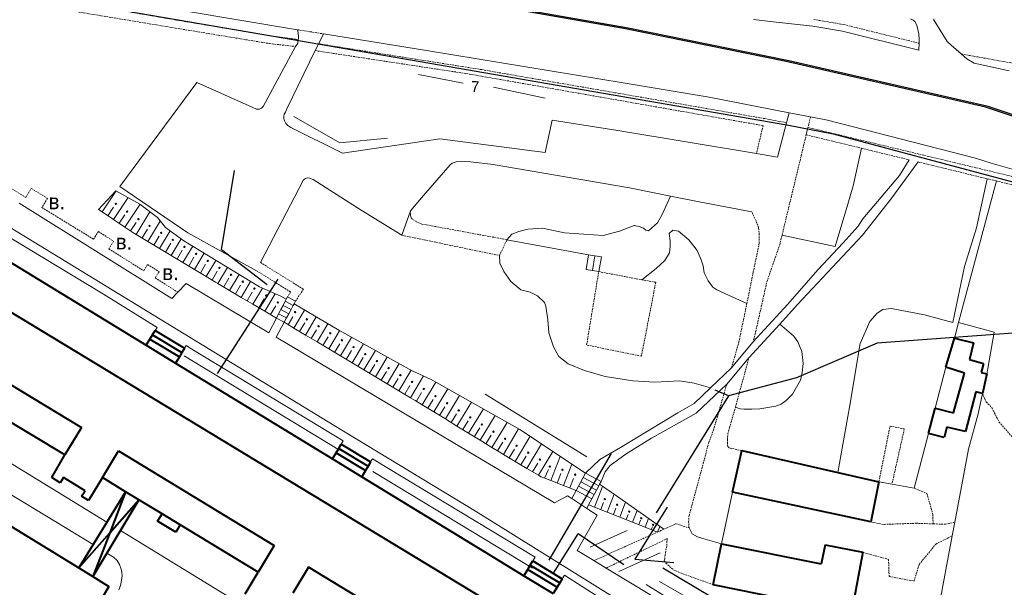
# Model space of a CAD drawing. Extents: x 13 to 4138, y -4831 to -1000.
# Tile 165 of 203: x 2172 to 2462, y -1354 to -1187. Entities that reach past the tile are written whole.
import ezdxf
from ezdxf.enums import TextEntityAlignment as Align

# ---------------------------------------------------------------- set-up
doc = ezdxf.new("R2010")
doc.units = 0
doc.header["$MEASUREMENT"] = 0
doc.linetypes.add('DASHED', pattern=[0.75, 0.5, -0.25])
for name, color, linetype in [('11', 7, 'CONTINUOUS'), ('13', 7, 'CONTINUOUS'), ('24', 7, 'CONTINUOUS'), ('25', 7, 'CONTINUOUS'), ('37', 7, 'CONTINUOUS'), ('40', 7, 'CONTINUOUS'), ('42', 7, 'CONTINUOUS'), ('5', 7, 'CONTINUOUS'), ('ГРАНИЦА_РАЙОНА', 5, 'CONTINUOUS'), ('ЛЕСТНИЦЫ', 6, 'CONTINUOUS'), ('ПЕШЕХОДНЫЕ_ДОРОЖКИ', 3, 'CONTINUOUS')]:
    doc.layers.add(name, color=color, linetype=linetype)
doc.styles.get("Standard").update_dxf_attribs({"font": 'txt', "height": 0.2})

msp = doc.modelspace()

# ---------------------------------------------------------------- linework, layer by layer
at = {"layer": '11', "color": 253, "linetype": 'Continuous', "lineweight": 0}
for p, q in [((2448.44, -1276.39), (2458.95, -1279.19)), ((2458.95, -1279.19), (2457.08, -1289.86)), ((2441.55, -1301.53), (2444.68, -1289.5)), ((2457.08, -1289.86), (2456.73, -1291.46)), ((2455.49, -1297.28), (2454.21, -1303.23)), ((2454.21, -1303.23), (2451.35, -1313.58)), ((2435.41, -1325.1), (2439.6, -1309.03)), ((2451.35, -1313.58), (2447.33, -1335.13)), ((2425.03, -1323.21), (2428.87, -1323.91)), ((2428.87, -1323.91), (2435.41, -1325.1)), ((2378.74, -1341.49), (2381.92, -1326.27)), ((2447.33, -1335.13), (2446.58, -1339.16)), ((2446.58, -1339.16), (2441.31, -1367.43)), ((2399.98, -1380.23), (2356.6, -1353.49))]:
    msp.add_line(p, q, dxfattribs=at)
at = {"layer": '13', "color": 253, "linetype": 'Continuous', "lineweight": 40}
for p, q in [((2065.76, -1210.29), (2400.22, -1412.92)), ((2159.54, -1252.52), (2209.55, -1283.07)), ((2144.75, -1279.6), (2190.53, -1307.22)), ((2211.41, -1279.98), (2212.17, -1278.73)), ((2212.17, -1278.73), (2220.81, -1283.96)), ((2209.55, -1283.07), (2210.66, -1281.23)), ((2210.66, -1281.23), (2211.41, -1279.98)), ((2210.66, -1281.23), (2219.3, -1286.45)), ((2211.41, -1279.98), (2220.05, -1285.2)), ((2444.68, -1289.5), (2447.23, -1280.95)), ((2447.23, -1280.95), (2452.85, -1282.38)), ((2452.85, -1282.38), (2451.64, -1287.21)), ((2209.55, -1283.07), (2218.16, -1288.33)), ((2220.05, -1285.2), (2219.3, -1286.45)), ((2220.81, -1283.96), (2220.05, -1285.2)), ((2185.63, -1315.34), (2139.81, -1287.69)), ((2219.3, -1286.45), (2218.16, -1288.33)), ((2218.16, -1288.33), (2264.29, -1316.52)), ((2451.64, -1287.21), (2455.77, -1288.45)), ((2455.77, -1288.45), (2455.09, -1291.03)), ((2450.15, -1291.28), (2444.68, -1289.5)), ((2446.95, -1302.95), (2450.15, -1291.28)), ((2455.09, -1291.03), (2456.73, -1291.46)), ((2456.73, -1291.46), (2455.49, -1297.28)), ((2453.56, -1296.76), (2450.44, -1308.45)), ((2455.49, -1297.28), (2453.56, -1296.76)), ((2439.6, -1309.03), (2441.55, -1301.53)), ((2441.55, -1301.53), (2446.95, -1302.95)), ((2190.53, -1307.22), (2185.63, -1315.34)), ((2445.02, -1307.13), (2444.22, -1310.23)), ((2450.44, -1308.45), (2445.02, -1307.13)), ((2444.22, -1310.23), (2439.6, -1309.03)), ((2196.65, -1322.01), (2201.42, -1314.16)), ((2201.42, -1314.16), (2247.19, -1341.95)), ((2265.4, -1314.68), (2266.16, -1313.43)), ((2266.16, -1313.43), (2266.91, -1312.18)), ((2266.16, -1313.43), (2274.8, -1318.65)), ((2266.91, -1312.18), (2275.55, -1317.4)), ((2381.92, -1326.27), (2384.69, -1314.07)), ((2384.69, -1314.07), (2412.97, -1320.48)), ((2181.77, -1321.96), (2185.63, -1315.34)), ((2264.29, -1316.52), (2265.4, -1314.68)), ((2264.29, -1316.52), (2272.91, -1321.78)), ((2265.4, -1314.68), (2274.04, -1319.9)), ((2275.55, -1317.4), (2274.8, -1318.65)), ((2274.04, -1319.9), (2272.91, -1321.78)), ((2274.8, -1318.65), (2274.04, -1319.9)), ((2184.27, -1323.52), (2181.77, -1321.96)), ((2185.23, -1321.99), (2184.27, -1323.52)), ((2191.57, -1325.87), (2185.23, -1321.99)), ((2196.65, -1322.01), (2192.62, -1328.7)), ((2203.49, -1326.16), (2196.65, -1322.01)), ((2272.91, -1321.78), (2310.69, -1344.86)), ((2412.97, -1320.48), (2425.03, -1323.21)), ((2425.03, -1323.21), (2422.67, -1335.05)), ((2152.46, -1325.64), (2189.69, -1348.57)), ((2190.54, -1327.47), (2191.57, -1325.87)), ((2203.49, -1326.16), (2189.69, -1348.57)), ((2192.62, -1328.7), (2190.54, -1327.47)), ((2207.41, -1328.54), (2193.84, -1351.12)), ((2203.49, -1326.16), (2198.82, -1338.24)), ((2198.82, -1338.24), (2207.41, -1328.54)), ((2207.41, -1328.54), (2203.49, -1326.16)), ((2214.2, -1332.66), (2207.41, -1328.54)), ((2422.67, -1335.05), (2381.92, -1326.27)), ((2212.88, -1334.84), (2214.2, -1332.66)), ((2219.54, -1335.9), (2214.2, -1332.66)), ((2218.22, -1338.08), (2212.88, -1334.84)), ((2219.54, -1335.9), (2218.22, -1338.08)), ((2242.43, -1349.79), (2219.54, -1335.9)), ((2189.69, -1348.57), (2198.82, -1338.24)), ((2198.82, -1338.24), (2193.84, -1351.12)), ((2247.19, -1341.95), (2242.43, -1349.79)), ((2376.31, -1353.52), (2378.74, -1341.49)), ((2378.74, -1341.49), (2408.05, -1347.39)), ((2409.19, -1341.74), (2408.05, -1347.39)), ((2409.19, -1341.74), (2420.32, -1343.98)), ((2310.69, -1344.86), (2320.62, -1350.88)), ((2420.32, -1343.98), (2419.18, -1349.64)), ((2189.69, -1348.57), (2193.84, -1351.12)), ((2257.25, -1348.35), (2252.64, -1355.96)), ((2302.44, -1375.71), (2257.25, -1348.35)), ((2320.62, -1350.88), (2321.74, -1349.03)), ((2321.74, -1349.03), (2322.49, -1347.78)), ((2321.74, -1349.03), (2330.38, -1354.25)), ((2322.49, -1347.78), (2323.25, -1346.53)), ((2322.49, -1347.78), (2331.14, -1353)), ((2323.25, -1346.53), (2331.89, -1351.75)), ((2193.84, -1351.12), (2198.53, -1354.01)), ((2238.63, -1356.22), (2242.43, -1349.79)), ((2320.62, -1350.88), (2329.26, -1356.11)), ((2331.89, -1351.75), (2331.14, -1353)), ((2419.18, -1349.64), (2416.83, -1362.67)), ((2198.53, -1354.01), (2195.4, -1359.34)), ((2330.38, -1354.25), (2329.26, -1356.11)), ((2331.14, -1353), (2330.38, -1354.25)), ((2404.33, -1359.22), (2376.31, -1353.52))]:
    msp.add_line(p, q, dxfattribs=at)
at = {"layer": '24', "color": 253, "linetype": 'DASHED', "lineweight": 0}
for p, q in [((2152.21, -1175.97), (2218.56, -1187.38)), ((2156.45, -1179.5), (2218.17, -1189.74)), ((2218.17, -1189.74), (2245.8, -1194.3)), ((2218.56, -1187.38), (2247, -1192.17)), ((2405.89, -1187.22), (2414.71, -1188.7)), ((2414.71, -1188.7), (2436.81, -1194.2)), ((2247, -1192.17), (2253.47, -1192.96)), ((2254.01, -1190.21), (2261.68, -1191.45)), ((2245.8, -1194.3), (2253.49, -1195.16)), ((2253.47, -1192.96), (2254.26, -1193.12)), ((2260.28, -1194.31), (2261.76, -1194.61)), ((2261.76, -1194.61), (2308.21, -1201.97)), ((2259.28, -1196.38), (2304.57, -1203.27)), ((2449.25, -1197.36), (2464.72, -1200.13)), ((2304.57, -1203.27), (2390.95, -1218.44)), ((2308.21, -1201.97), (2391.49, -1216.38)), ((2404.92, -1215.86), (2404.16, -1218.97)), ((2390.95, -1218.44), (2389.01, -1226.67)), ((2391.49, -1216.38), (2397.86, -1217.6)), ((2404.16, -1218.97), (2465.66, -1233.74)), ((2396.54, -1250.63), (2403.65, -1221.14)), ((2403.65, -1221.14), (2419.87, -1225.08)), ((2419.87, -1225.08), (2433.91, -1228.49)), ((2436.53, -1229.13), (2456.82, -1234.06)), ((2456.82, -1234.06), (2459.56, -1234.72)), ((2459.56, -1234.72), (2465.01, -1236.05)), ((2169.95, -1236.99), (2174.1, -1239.55)), ((2174.1, -1239.55), (2175.74, -1236.9)), ((2175.74, -1236.9), (2180.54, -1239.86)), ((2180.54, -1239.86), (2178.9, -1242.51)), ((2178.9, -1242.51), (2194.06, -1251.87)), ((2287.25, -1243.54), (2287.31, -1244.75)), ((2287.31, -1244.75), (2287.41, -1245.42)), ((2387.8, -1244.16), (2387.6, -1243.83)), ((2388.9, -1246.47), (2387.8, -1244.16)), ((2287.41, -1245.42), (2287.88, -1246.04)), ((2287.88, -1246.04), (2289.07, -1246.72)), ((2289.07, -1246.72), (2290.63, -1247.39)), ((2290.63, -1247.39), (2315.63, -1252.01)), ((2389.64, -1248.5), (2388.9, -1246.47)), ((2194.06, -1251.87), (2195.47, -1249.61)), ((2195.47, -1249.61), (2199.97, -1252.44)), ((2284.68, -1250.67), (2313.44, -1256.65)), ((2389.82, -1250.62), (2389.64, -1248.5)), ((2389.82, -1253.02), (2389.82, -1250.62)), ((2395.84, -1253.52), (2396.54, -1250.63)), ((2199.97, -1252.44), (2198.55, -1254.7)), ((2313.44, -1256.65), (2315.63, -1252.01)), ((2388.07, -1261.59), (2389.82, -1253.02)), ((2392.06, -1264.38), (2395.84, -1253.52)), ((2198.55, -1254.7), (2208.8, -1261.13)), ((2208.8, -1261.13), (2209.95, -1259.3)), ((2209.95, -1259.3), (2213.31, -1261.41)), ((2243.18, -1258.75), (2255.77, -1266.55)), ((2213.31, -1261.41), (2212.16, -1263.24)), ((2241.95, -1261.12), (2252.02, -1267.36)), ((2339.07, -1282.98), (2342.62, -1261.4)), ((2342.62, -1261.4), (2355.25, -1263.77)), ((2386.17, -1270.82), (2388.07, -1261.59)), ((2212.16, -1263.24), (2218.86, -1267.45)), ((2359.4, -1264.54), (2355.17, -1286.26)), ((2355.25, -1263.77), (2359.4, -1264.54)), ((2388.61, -1279.81), (2392.06, -1264.38)), ((2252.02, -1267.36), (2251.08, -1268.82)), ((2255.77, -1266.55), (2253.49, -1270.07)), ((2383.84, -1282.15), (2386.17, -1270.82)), ((2387.98, -1282.19), (2388.61, -1279.81)), ((2381.67, -1289.65), (2383.84, -1282.15)), ((2355.17, -1286.26), (2339.07, -1282.98)), ((2385.6, -1291.21), (2386.78, -1286.75)), ((2382.8, -1301.26), (2385.6, -1291.21)), ((2376.37, -1308.04), (2380.28, -1294.49)), ((2455.49, -1297.28), (2456.56, -1299.72)), ((2456.56, -1299.72), (2458.29, -1301.53)), ((2381.09, -1307.36), (2382.8, -1301.26)), ((2458.29, -1301.53), (2460.33, -1305.62)), ((2460.33, -1305.62), (2464.1, -1309.91)), ((2374.97, -1311.75), (2376.37, -1308.04)), ((2380.59, -1309.16), (2381.09, -1307.36)), ((2425.03, -1323.21), (2428.3, -1306.85)), ((2428.3, -1306.85), (2432.48, -1307.69)), ((2432.48, -1307.69), (2428.87, -1323.91)), ((2380.45, -1310.82), (2380.59, -1309.16)), ((2380.45, -1311.88), (2380.45, -1310.82)), ((2369.19, -1333.19), (2374.97, -1311.75)), ((2380.63, -1312.85), (2380.45, -1311.88)), ((2380.95, -1313.22), (2380.63, -1312.85)), ((2384.69, -1314.07), (2380.95, -1313.22)), ((2435.41, -1325.1), (2439.14, -1326.65)), ((2439.14, -1326.65), (2440.89, -1332.93)), ((2369.06, -1335.07), (2369.19, -1333.19)), ((2440.89, -1332.93), (2440.95, -1335.61)), ((2359.9, -1338.02), (2361.77, -1337.18)), ((2361.77, -1337.18), (2365.33, -1335.59)), ((2365.33, -1335.59), (2369.19, -1336.79)), ((2369.19, -1336.79), (2369.06, -1335.07)), ((2426.24, -1335.76), (2422.67, -1335.05)), ((2436.07, -1335.43), (2426.24, -1335.76)), ((2440.95, -1335.61), (2436.07, -1335.43)), ((2444.59, -1335.74), (2440.95, -1335.61)), ((2447.33, -1335.13), (2444.59, -1335.74)), ((2341.2, -1346.41), (2359.9, -1338.02)), ((2344.84, -1348.6), (2362.73, -1339.96)), ((2362.73, -1339.96), (2362.62, -1342.13)), ((2441.75, -1341.54), (2446.58, -1339.16)), ((2362.62, -1342.13), (2362.16, -1344.76)), ((2436.84, -1347.59), (2441.75, -1341.54)), ((2362.02, -1345.91), (2361.88, -1346.51)), ((2362.16, -1344.76), (2362.02, -1345.91)), ((2420.32, -1343.98), (2427.86, -1346.08)), ((2427.86, -1346.08), (2428.01, -1351.08)), ((2361.88, -1346.51), (2362.34, -1347.15)), ((2362.34, -1347.15), (2364.6, -1349.09)), ((2364.6, -1349.09), (2366.68, -1350.06)), ((2435.34, -1352.44), (2436.84, -1347.59)), ((2366.68, -1350.06), (2376.31, -1353.52)), ((2428.01, -1351.08), (2435.34, -1352.44))]:
    msp.add_line(p, q, dxfattribs=at)
at = {"layer": '24', "color": 253, "linetype": 'Continuous', "lineweight": 0}
for p, q in [((2220.16, -1184.55), (2254.01, -1190.21)), ((2434.34, -1187.03), (2435.07, -1187.42)), ((2441.21, -1187.04), (2441.21, -1187.44)), ((2388.11, -1187.19), (2393.05, -1187.82)), ((2393.05, -1187.82), (2405.62, -1189.15)), ((2405.62, -1189.15), (2414.31, -1190.61)), ((2435.07, -1187.42), (2435.55, -1187.79)), ((2435.55, -1187.79), (2436.2, -1188.89)), ((2436.2, -1188.89), (2436.73, -1191.4)), ((2441.21, -1187.44), (2441.79, -1188.25)), ((2441.79, -1188.25), (2445.13, -1193.73)), ((2254.01, -1190.21), (2254.25, -1191.22)), ((2254.25, -1191.22), (2254.31, -1192.08)), ((2254.31, -1192.81), (2254.26, -1193.12)), ((2254.31, -1192.08), (2254.31, -1192.81)), ((2261.68, -1191.45), (2260.28, -1194.31)), ((2261.68, -1191.45), (2292.59, -1196.41)), ((2414.31, -1190.61), (2436.79, -1196.21)), ((2436.73, -1191.4), (2436.82, -1193.12)), ((2253.49, -1195.16), (2243.9, -1212.85)), ((2254.09, -1194.14), (2253.49, -1195.16)), ((2254.26, -1193.12), (2254.09, -1194.14)), ((2260.28, -1194.31), (2259.28, -1196.38)), ((2436.81, -1194.2), (2436.79, -1196.21)), ((2436.82, -1193.12), (2436.81, -1194.2)), ((2445.13, -1193.73), (2446.28, -1194.75)), ((2446.28, -1194.75), (2449.25, -1197.36)), ((2259.28, -1196.38), (2250.95, -1213.52)), ((2292.59, -1196.41), (2349.83, -1205.85)), ((2449.25, -1197.36), (2450.88, -1198.77)), ((2450.88, -1198.77), (2453.04, -1200.02)), ((2453.04, -1200.02), (2463.36, -1202.3)), ((2224.39, -1205.7), (2201.82, -1236.35)), ((2240.75, -1212.98), (2224.39, -1205.7)), ((2349.83, -1205.85), (2375.14, -1210.03)), ((2375.14, -1210.03), (2398.64, -1214.63)), ((2241.96, -1213.55), (2240.75, -1212.98)), ((2243.9, -1212.85), (2243.49, -1213.33)), ((2242.82, -1213.55), (2241.96, -1213.55)), ((2243.49, -1213.33), (2242.82, -1213.55)), ((2250, -1215.61), (2249.98, -1215.97)), ((2249.98, -1215.97), (2250, -1216.39)), ((2250.14, -1215.07), (2250, -1215.61)), ((2250.5, -1214.44), (2250.14, -1215.07)), ((2250.95, -1213.52), (2250.5, -1214.44)), ((2397.86, -1217.6), (2398.64, -1214.63)), ((2398.64, -1214.63), (2404.92, -1215.86)), ((2404.92, -1215.86), (2409.85, -1216.83)), ((2250, -1216.39), (2250.23, -1217)), ((2250.23, -1217), (2250.65, -1217.79)), ((2250.65, -1217.79), (2251.15, -1218.4)), ((2251.15, -1218.4), (2252.03, -1219.01)), ((2252.03, -1219.01), (2267.25, -1226.57)), ((2326.85, -1226.37), (2328.9, -1216.86)), ((2328.9, -1216.86), (2348.22, -1219.84)), ((2395.22, -1227.71), (2397.86, -1217.6)), ((2403.65, -1221.14), (2404.16, -1218.97)), ((2409.85, -1216.83), (2453.42, -1227.97)), ((2348.22, -1219.84), (2389.01, -1226.67)), ((2267.25, -1226.57), (2295.94, -1222.35)), ((2295.94, -1222.35), (2326.85, -1226.37)), ((2389.01, -1226.67), (2395.22, -1227.71)), ((2291.06, -1238.96), (2298.93, -1229.95)), ((2298.93, -1229.95), (2299.51, -1229.5)), ((2299.51, -1229.5), (2300.69, -1229.09)), ((2300.69, -1229.09), (2302.21, -1229.03)), ((2302.21, -1229.03), (2305.01, -1229.06)), ((2305.01, -1229.06), (2311.59, -1229.88)), ((2311.59, -1229.88), (2351.67, -1236.72)), ((2436.53, -1229.13), (2428.49, -1240.07)), ((2431.08, -1233.09), (2433.91, -1228.49)), ((2453.42, -1227.97), (2458.01, -1229.47)), ((2458.01, -1229.47), (2487.32, -1237.77)), ((2420.32, -1245.88), (2431.08, -1233.09)), ((2201.82, -1236.35), (2221.76, -1249.94)), ((2243.18, -1258.75), (2255.83, -1234.42)), ((2255.83, -1234.42), (2256.42, -1233.97)), ((2256.42, -1233.97), (2256.86, -1233.82)), ((2256.86, -1233.82), (2257.59, -1233.94)), ((2257.59, -1233.94), (2258.67, -1234.33)), ((2258.67, -1234.33), (2261.12, -1235.82)), ((2261.12, -1235.82), (2272.72, -1243.3)), ((2448.44, -1276.39), (2459.56, -1234.72)), ((2287.25, -1243.54), (2291.06, -1238.96)), ((2351.67, -1236.72), (2359.89, -1238.36)), ((2359.89, -1238.36), (2363.68, -1239.15)), ((2363.68, -1239.15), (2372.15, -1240.9)), ((2264.83, -1306.66), (2156.18, -1240.27)), ((2172.14, -1241.26), (2217.06, -1269.29)), ((2372.15, -1240.9), (2387.6, -1243.83)), ((2428.49, -1240.07), (2420.24, -1250.68)), ((2272.72, -1243.3), (2284.68, -1250.67)), ((2284.68, -1250.67), (2287.25, -1243.54)), ((2162.67, -1247.33), (2196.99, -1268.06)), ((2418.87, -1248.01), (2420.32, -1245.88)), ((2221.76, -1249.94), (2241.95, -1261.12)), ((2420.24, -1250.68), (2401.1, -1271.08)), ((2414.5, -1252.92), (2418.87, -1248.01)), ((2407.08, -1260.9), (2414.5, -1252.92)), ((2398.25, -1271), (2407.08, -1260.9)), ((2218.86, -1267.45), (2221.32, -1264.93)), ((2221.32, -1264.93), (2245.59, -1279.4)), ((2196.99, -1268.06), (2212.73, -1277.82)), ((2217.06, -1269.29), (2218.86, -1267.45)), ((2387.98, -1282.19), (2398.25, -1271)), ((2401.1, -1271.08), (2395.87, -1276.81)), ((2245.59, -1279.4), (2247.84, -1275.06)), ((2250.14, -1276.26), (2247.76, -1280.66)), ((2395.87, -1276.81), (2386.78, -1286.75)), ((2447.23, -1280.95), (2448.44, -1276.39)), ((2212.73, -1277.82), (2212.17, -1278.73)), ((2247.76, -1280.66), (2329.64, -1329.37)), ((2381.67, -1289.65), (2387.98, -1282.19)), ((2220.81, -1283.96), (2221.31, -1283.14)), ((2221.31, -1283.14), (2222.94, -1284.16)), ((2222.94, -1284.16), (2267.5, -1311.2)), ((2386.78, -1286.75), (2380.28, -1294.49)), ((2375.5, -1295.59), (2381.67, -1289.65)), ((2197.97, -1335.13), (2134.53, -1296.26)), ((2370.71, -1300.2), (2375.5, -1295.59)), ((2380.28, -1294.49), (2371.28, -1303.08)), ((2349.03, -1313.09), (2365.88, -1302.94)), ((2365.88, -1302.94), (2370.71, -1300.2)), ((2371.28, -1303.08), (2358.18, -1310.44)), ((2306.37, -1331.85), (2264.83, -1306.66)), ((2267.5, -1311.2), (2266.91, -1312.18)), ((2358.18, -1310.44), (2350.72, -1315.01)), ((2342.9, -1316.64), (2349.03, -1313.09)), ((2275.55, -1317.4), (2276.13, -1316.44)), ((2276.13, -1316.44), (2323.91, -1345.44)), ((2338.71, -1320.68), (2342.9, -1316.64)), ((2350.72, -1315.01), (2346.03, -1318.44)), ((2344.51, -1320.31), (2343.31, -1323.12)), ((2346.03, -1318.44), (2344.51, -1320.31)), ((2161.15, -1321.81), (2193.91, -1341.72)), ((2329.64, -1329.37), (2333.46, -1327.33)), ((2333.46, -1327.33), (2334.73, -1328.17)), ((2334.73, -1328.17), (2339.11, -1331.05)), ((2362.79, -1366.96), (2306.37, -1331.85)), ((2339.11, -1331.05), (2342.16, -1333.06)), ((2342.16, -1333.06), (2336.32, -1343.47)), ((2237.2, -1359.18), (2201.97, -1337.59)), ((2370.11, -1338.54), (2369.19, -1336.79)), ((2371.66, -1339.41), (2370.11, -1338.54)), ((2373.24, -1339.93), (2371.66, -1339.41)), ((2378.74, -1341.49), (2373.24, -1339.93)), ((2336.32, -1343.47), (2341.2, -1346.41)), ((2197.99, -1344.21), (2199.93, -1345.38)), ((2199.93, -1345.38), (2200.99, -1346.39)), ((2200.99, -1346.39), (2201.73, -1347.52)), ((2323.91, -1345.44), (2323.25, -1346.53)), ((2341.2, -1346.41), (2344.84, -1348.6)), ((2201.73, -1347.52), (2202.15, -1348.9)), ((2202.15, -1348.9), (2202.41, -1349.95)), ((2344.84, -1348.6), (2413.83, -1390.2)), ((2202.47, -1350.94), (2202.29, -1352.24)), ((2202.41, -1349.95), (2202.47, -1350.94)), ((2331.89, -1351.75), (2332.56, -1350.7)), ((2332.56, -1350.7), (2353.49, -1364.09)), ((2201.96, -1353.75), (2201.47, -1354.99)), ((2202.29, -1352.24), (2201.96, -1353.75))]:
    msp.add_line(p, q, dxfattribs=at)
at = {"layer": '25', "color": 253, "linetype": 'Continuous', "lineweight": 0}
for p, q in [((2338.91, -1260.79), (2339.62, -1256.45)), ((2339.62, -1256.45), (2341.5, -1256.76)), ((2340.79, -1261.1), (2341.5, -1256.76)), ((2341.5, -1256.76), (2343.43, -1257.08)), ((2343.43, -1257.08), (2342.62, -1261.4)), ((2340.79, -1261.1), (2338.91, -1260.79)), ((2342.62, -1261.4), (2340.79, -1261.1)), ((2249.78, -1271.33), (2250.42, -1270.09)), ((2250.42, -1270.09), (2250.71, -1269.54)), ((2250.42, -1270.09), (2252.81, -1271.33)), ((2250.71, -1269.54), (2251.08, -1268.82)), ((2251.08, -1268.82), (2253.49, -1270.07)), ((2253.03, -1270.91), (2252.81, -1271.33)), ((2253.49, -1270.07), (2253.03, -1270.91)), ((2247.84, -1275.06), (2248.49, -1273.82)), ((2248.49, -1273.82), (2249.13, -1272.58)), ((2248.49, -1273.82), (2250.81, -1275.02)), ((2249.13, -1272.58), (2249.78, -1271.33)), ((2249.13, -1272.58), (2251.47, -1273.79)), ((2249.78, -1271.33), (2252.14, -1272.56)), ((2251.47, -1273.79), (2250.81, -1275.02)), ((2252.14, -1272.56), (2251.47, -1273.79)), ((2252.81, -1271.33), (2252.14, -1272.56)), ((2250.14, -1276.26), (2247.84, -1275.06)), ((2250.81, -1275.02), (2250.14, -1276.26)), ((2336.69, -1324.48), (2337.37, -1323.22)), ((2337.37, -1323.22), (2338.04, -1321.95)), ((2337.37, -1323.22), (2341.97, -1325.66)), ((2338.04, -1321.95), (2338.71, -1320.68)), ((2338.04, -1321.95), (2342.64, -1324.39)), ((2338.71, -1320.68), (2343.31, -1323.12)), ((2343.31, -1323.12), (2342.87, -1323.96)), ((2334.73, -1328.17), (2336.02, -1325.75)), ((2336.02, -1325.75), (2336.69, -1324.48)), ((2336.02, -1325.75), (2340.62, -1328.2)), ((2336.69, -1324.48), (2341.29, -1326.93)), ((2341.97, -1325.66), (2341.29, -1326.93)), ((2342.64, -1324.39), (2341.97, -1325.66)), ((2342.87, -1323.96), (2342.64, -1324.39)), ((2340.62, -1328.2), (2339.65, -1330.01)), ((2341.29, -1326.93), (2340.62, -1328.2)), ((2339.65, -1330.01), (2339.11, -1331.05))]:
    msp.add_line(p, q, dxfattribs=at)
at = {"layer": '37', "color": 253, "linetype": 'Continuous', "lineweight": 0}
for p, q in [((2200.66, -1237.58), (2195.48, -1243.09)), ((2196.61, -1243.85), (2200.76, -1237.63)), ((2200.66, -1237.58), (2207.67, -1241.51)), ((2199.94, -1246.07), (2204.26, -1239.6)), ((2203.27, -1248.29), (2207.76, -1241.56)), ((2207.67, -1241.51), (2212.85, -1245.51)), ((2196.61, -1243.85), (2195.48, -1243.09)), ((2199.94, -1246.07), (2196.61, -1243.85)), ((2198.28, -1244.96), (2199.94, -1242.46)), ((2201.6, -1247.18), (2203.27, -1244.68)), ((2206.62, -1250.46), (2210.64, -1243.8)), ((2203.27, -1248.29), (2199.94, -1246.07)), ((2204.93, -1249.4), (2206.6, -1246.9)), ((2210.05, -1252.53), (2213.67, -1246.51)), ((2212.85, -1245.51), (2215.23, -1248.4)), ((2205.6, -1249.85), (2203.27, -1248.29)), ((2206.62, -1250.46), (2205.6, -1249.85)), ((2210.05, -1252.53), (2206.62, -1250.46)), ((2208.34, -1251.49), (2209.88, -1248.92)), ((2213.48, -1254.59), (2216.6, -1249.4)), ((2215.23, -1248.4), (2220.61, -1252.32)), ((2213.48, -1254.59), (2210.05, -1252.53)), ((2211.76, -1253.56), (2213.31, -1250.99)), ((2215.19, -1255.62), (2216.74, -1253.05)), ((2216.91, -1256.65), (2219.85, -1251.77)), ((2220.61, -1252.32), (2242.83, -1265.89)), ((2216.91, -1256.65), (2213.48, -1254.59)), ((2220.33, -1258.71), (2216.91, -1256.65)), ((2218.62, -1257.68), (2220.17, -1255.11)), ((2220.33, -1258.71), (2223.22, -1253.92)), ((2223.76, -1260.78), (2226.64, -1256)), ((2223.76, -1260.78), (2220.33, -1258.71)), ((2222.05, -1259.75), (2223.59, -1257.18)), ((2225.47, -1261.81), (2227.02, -1259.24)), ((2227.19, -1262.84), (2230.05, -1258.09)), ((2227.19, -1262.84), (2223.76, -1260.78)), ((2228.9, -1263.87), (2230.45, -1261.3)), ((2230.62, -1264.9), (2233.42, -1260.14)), ((2234.06, -1266.93), (2236.84, -1262.23)), ((2229.88, -1264.46), (2227.19, -1262.84)), ((2230.62, -1264.9), (2229.88, -1264.46)), ((2234.06, -1266.93), (2230.62, -1264.9)), ((2232.34, -1265.91), (2233.86, -1263.33)), ((2237.51, -1268.96), (2240.25, -1264.32)), ((2237.51, -1268.96), (2234.06, -1266.93)), ((2235.78, -1267.95), (2237.31, -1265.36)), ((2239.23, -1269.98), (2240.75, -1267.39)), ((2240.95, -1270.99), (2243.73, -1266.28)), ((2242.83, -1265.89), (2249.16, -1268.63)), ((2244.4, -1273.03), (2247.43, -1267.88)), ((2240.95, -1270.99), (2237.51, -1268.96)), ((2244.4, -1273.03), (2240.95, -1270.99)), ((2242.68, -1272.01), (2244.2, -1269.43)), ((2249.16, -1268.63), (2250.71, -1269.54)), ((2253.03, -1270.91), (2266.15, -1278.65)), ((2247.84, -1275.06), (2244.4, -1273.03)), ((2246.12, -1274.05), (2247.64, -1271.46)), ((2252.92, -1277.99), (2256.07, -1272.71)), ((2251.06, -1276.89), (2250.14, -1276.26)), ((2252.92, -1277.99), (2251.06, -1276.89)), ((2251.3, -1277.03), (2252.71, -1274.67)), ((2254.64, -1279.02), (2256.17, -1276.44)), ((2256.35, -1280.04), (2259.51, -1274.74)), ((2259.79, -1282.09), (2262.96, -1276.77)), ((2256.35, -1280.04), (2252.92, -1277.99)), ((2258.07, -1281.07), (2259.61, -1278.49)), ((2263.22, -1284.14), (2266.41, -1278.8)), ((2266.15, -1278.65), (2287.76, -1290.56)), ((2259.79, -1282.09), (2256.35, -1280.04)), ((2263.22, -1284.14), (2259.79, -1282.09)), ((2261.51, -1283.12), (2263.04, -1280.54)), ((2264.94, -1285.16), (2266.48, -1282.59)), ((2266.66, -1286.19), (2269.92, -1280.73)), ((2270.1, -1288.24), (2273.42, -1282.66)), ((2266.66, -1286.19), (2263.22, -1284.14)), ((2268.38, -1287.21), (2269.91, -1284.63)), ((2273.53, -1290.28), (2276.93, -1284.59)), ((2270.1, -1288.24), (2266.66, -1286.19)), ((2273.53, -1290.28), (2270.1, -1288.24)), ((2271.82, -1289.26), (2273.35, -1286.68)), ((2276.97, -1292.33), (2280.43, -1286.52)), ((2280.41, -1294.38), (2283.94, -1288.45)), ((2276.97, -1292.33), (2273.53, -1290.28)), ((2275.25, -1291.31), (2276.79, -1288.73)), ((2278.69, -1293.36), (2280.22, -1290.78)), ((2283.84, -1296.43), (2287.45, -1290.38)), ((2287.76, -1290.56), (2293.36, -1293.17)), ((2280.41, -1294.38), (2276.97, -1292.33)), ((2282.12, -1295.4), (2283.66, -1292.83)), ((2287.28, -1298.48), (2291.08, -1292.1)), ((2290.7, -1300.55), (2294.74, -1293.95)), ((2293.36, -1293.17), (2319.47, -1307.88)), ((2283.84, -1296.43), (2280.41, -1294.38)), ((2287.28, -1298.48), (2283.84, -1296.43)), ((2285.56, -1297.45), (2287.09, -1294.88)), ((2288.99, -1299.5), (2290.53, -1296.92)), ((2294.11, -1302.64), (2298.23, -1295.91)), ((2288.6, -1299.27), (2287.28, -1298.48)), ((2290.7, -1300.55), (2288.6, -1299.27)), ((2292.4, -1301.6), (2293.97, -1299.04)), ((2297.52, -1304.73), (2301.72, -1297.88)), ((2300.93, -1306.82), (2305.2, -1299.84)), ((2294.11, -1302.64), (2290.7, -1300.55)), ((2297.52, -1304.73), (2294.11, -1302.64)), ((2295.81, -1303.68), (2297.38, -1301.13)), ((2304.34, -1308.91), (2308.69, -1301.81)), ((2300.93, -1306.82), (2297.52, -1304.73)), ((2299.22, -1305.77), (2300.79, -1303.22)), ((2302.64, -1307.86), (2304.2, -1305.31)), ((2307.75, -1311), (2312.18, -1303.77)), ((2311.16, -1313.09), (2315.67, -1305.74)), ((2304.34, -1308.91), (2300.93, -1306.82)), ((2306.05, -1309.95), (2307.61, -1307.39)), ((2314.58, -1315.17), (2319.07, -1307.65)), ((2319.47, -1307.88), (2338.71, -1320.68)), ((2307.75, -1311), (2304.34, -1308.91)), ((2311.16, -1313.09), (2307.75, -1311)), ((2309.46, -1312.04), (2311.02, -1309.48)), ((2312.87, -1314.13), (2314.43, -1311.58)), ((2318.01, -1317.22), (2322.42, -1309.84)), ((2313.82, -1314.72), (2311.16, -1313.09)), ((2316.3, -1316.19), (2317.83, -1313.62)), ((2321.45, -1319.27), (2325.75, -1312.06)), ((2324.88, -1321.32), (2329.09, -1314.28)), ((2314.58, -1315.17), (2313.82, -1314.72)), ((2318.01, -1317.22), (2314.58, -1315.17)), ((2321.45, -1319.27), (2318.01, -1317.22)), ((2319.73, -1318.24), (2321.27, -1315.67)), ((2328.55, -1322.89), (2331.29, -1315.74)), ((2324.88, -1321.32), (2321.45, -1319.27)), ((2323.16, -1320.29), (2324.7, -1317.72)), ((2326.68, -1322.17), (2327.83, -1319.61)), ((2332.28, -1324.32), (2334.7, -1318.01)), ((2325.66, -1321.79), (2324.88, -1321.32)), ((2328.55, -1322.89), (2325.66, -1321.79)), ((2332.28, -1324.32), (2328.55, -1322.89)), ((2330.42, -1323.61), (2331.49, -1320.81)), ((2334.15, -1325.04), (2335.22, -1322.24)), ((2336.02, -1325.75), (2332.28, -1324.32)), ((2341.35, -1330.68), (2343.77, -1324.58)), ((2342.87, -1323.96), (2347.84, -1327.38)), ((2345.07, -1332.15), (2347.15, -1326.91)), ((2347.84, -1327.38), (2361.77, -1337.18)), ((2341.35, -1330.68), (2339.66, -1330.01)), ((2345.07, -1332.15), (2341.35, -1330.68)), ((2343.21, -1331.42), (2344.05, -1329.3)), ((2346.93, -1332.89), (2347.7, -1330.96)), ((2348.79, -1333.63), (2350.52, -1329.26)), ((2352.51, -1335.1), (2353.88, -1331.63)), ((2348.79, -1333.63), (2345.07, -1332.15)), ((2352.51, -1335.1), (2348.79, -1333.63)), ((2350.65, -1334.36), (2351.25, -1332.86)), ((2354.37, -1335.83), (2354.88, -1334.54)), ((2356.23, -1336.57), (2357.25, -1334)), ((2356.23, -1336.57), (2352.51, -1335.1)), ((2359.95, -1338.04), (2356.23, -1336.57)), ((2358.09, -1337.31), (2358.43, -1336.44)), ((2359.95, -1338.04), (2360.61, -1336.37))]:
    msp.add_line(p, q, dxfattribs=at)
for centre in [(2200.61, -1241.49), (2203.94, -1243.71), (2207.27, -1245.93), (2210.51, -1247.92), (2213.94, -1249.98), (2217.36, -1252.04), (2220.79, -1254.11), (2224.22, -1256.17), (2227.65, -1258.23), (2231.07, -1260.29), (2234.48, -1262.32), (2237.93, -1264.35), (2241.37, -1266.38), (2244.82, -1268.41), (2248.26, -1270.45), (2253.33, -1273.31), (2256.79, -1275.43), (2260.23, -1277.48), (2263.67, -1279.53), (2267.1, -1281.58), (2270.54, -1283.62), (2273.97, -1285.67), (2277.41, -1287.72), (2280.84, -1289.77), (2284.28, -1291.82), (2287.72, -1293.86), (2291.15, -1295.91), (2294.6, -1298.03), (2298.01, -1300.12), (2301.43, -1302.21), (2304.84, -1304.3), (2308.25, -1306.39), (2311.66, -1308.48), (2315.07, -1310.57), (2318.46, -1312.61), (2321.89, -1314.66), (2325.32, -1316.71), (2328.21, -1318.76), (2331.93, -1319.7), (2335.66, -1321.13), (2344.4, -1328.32), (2348, -1329.98), (2351.6, -1332), (2355.12, -1333.95), (2358.6, -1335.85)]:
    msp.add_circle(centre, 0.2, dxfattribs=at)
at = {"layer": '40', "color": 253, "linetype": 'Continuous', "lineweight": 0}
for p, q in [((2289.58, -1203.43), (2302.74, -1205.93)), ((2311.63, -1207.13), (2326.91, -1210.37)), ((2252.96, -1215.71), (2266.47, -1223.54)), ((2266.47, -1223.54), (2280.52, -1222.12)), ((2419.87, -1225.08), (2417.45, -1236.16)), ((2417.45, -1236.16), (2415.9, -1241.52)), ((2453.67, -1248.46), (2456.82, -1234.06)), ((2361.27, -1244.6), (2363.68, -1239.15)), ((2415.9, -1241.52), (2412.2, -1254.01)), ((2359.93, -1247.08), (2361.27, -1244.6)), ((2348.7, -1249.49), (2353.03, -1247.86)), ((2353.03, -1247.86), (2354.48, -1248.09)), ((2357.29, -1249.38), (2359.93, -1247.08)), ((2315.63, -1252.01), (2317.11, -1250.34)), ((2317.11, -1250.34), (2319.13, -1249.61)), ((2319.13, -1249.61), (2321.78, -1248.93)), ((2321.78, -1248.93), (2326.11, -1248.65)), ((2326.11, -1248.65), (2332.58, -1250)), ((2332.58, -1250), (2343.92, -1250.73)), ((2343.92, -1250.73), (2348.7, -1249.49)), ((2354.48, -1248.09), (2355.77, -1248.65)), ((2355.77, -1248.65), (2356.45, -1249.22)), ((2356.45, -1249.22), (2357.29, -1249.38)), ((2363.32, -1250.17), (2364.44, -1249.15)), ((2363.59, -1252.29), (2363.32, -1250.17)), ((2364.44, -1249.15), (2366.04, -1249.49)), ((2366.04, -1249.49), (2369.15, -1252.05)), ((2412.2, -1254.01), (2396.54, -1250.63)), ((2450.2, -1259.84), (2453.67, -1248.46)), ((2339.62, -1256.45), (2315.63, -1252.01)), ((2363.59, -1253.96), (2363.59, -1252.29)), ((2369.15, -1252.05), (2371.57, -1255.14)), ((2313.51, -1258.93), (2313.44, -1256.65)), ((2362.05, -1258.13), (2363.4, -1255.82)), ((2363.4, -1255.82), (2363.59, -1253.96)), ((2371.57, -1255.14), (2372.7, -1257.9)), ((2314.69, -1261.4), (2313.51, -1258.93)), ((2359.47, -1260.49), (2362.05, -1258.13)), ((2372.7, -1257.9), (2373.32, -1259.65)), ((2316.77, -1264.27), (2314.69, -1261.4)), ((2355.25, -1263.77), (2359.47, -1260.49)), ((2373.32, -1259.65), (2373.65, -1261.73)), ((2373.65, -1261.73), (2374.83, -1264.15)), ((2446.79, -1276.38), (2450.2, -1259.84)), ((2319.75, -1266.75), (2316.77, -1264.27)), ((2374.83, -1264.15), (2376.18, -1266.01)), ((2322.45, -1267.48), (2319.75, -1266.75)), ((2324.64, -1268.49), (2322.45, -1267.48)), ((2376.18, -1266.01), (2377.36, -1266.79)), ((2377.36, -1266.79), (2379.72, -1267.86)), ((2379.72, -1267.86), (2386.17, -1270.82)), ((2326.72, -1270.5), (2324.64, -1268.49)), ((2327.06, -1271.52), (2326.72, -1270.5)), ((2327.62, -1275.57), (2327.06, -1271.52)), ((2422.34, -1276.1), (2424.52, -1273.58)), ((2424.52, -1273.58), (2426.16, -1272.55)), ((2426.16, -1272.55), (2428.68, -1272.28)), ((2428.68, -1272.28), (2438.47, -1274.13)), ((2327.96, -1279.45), (2327.62, -1275.57)), ((2399.97, -1280.34), (2395.87, -1276.81)), ((2419.55, -1282.5), (2422.34, -1276.1)), ((2438.47, -1274.13), (2446.79, -1276.38)), ((2329.29, -1283.54), (2327.96, -1279.45)), ((2401.2, -1282.09), (2399.97, -1280.34)), ((2402.36, -1284.89), (2401.2, -1282.09)), ((2416.35, -1301.31), (2419.55, -1282.5)), ((2330.92, -1286.41), (2329.29, -1283.54)), ((2402.72, -1288.42), (2402.36, -1284.89)), ((2220.71, -1286.17), (2266.37, -1313.88)), ((2333.68, -1288.55), (2330.92, -1286.41)), ((2402.49, -1291.18), (2402.72, -1288.42)), ((2338.4, -1290.52), (2333.68, -1288.55)), ((2344.48, -1292.21), (2338.4, -1290.52)), ((2401.91, -1293.32), (2402.49, -1291.18)), ((2352.61, -1293.51), (2344.48, -1292.21)), ((2359.08, -1293.9), (2352.61, -1293.51)), ((2366.33, -1293.57), (2359.08, -1293.9)), ((2370.66, -1294.24), (2366.33, -1293.57)), ((2375.5, -1295.59), (2370.66, -1294.24)), ((2399.63, -1297.48), (2401.91, -1293.32)), ((2309.27, -1297.45), (2339.12, -1315.87)), ((2396.29, -1300.41), (2397.75, -1299.31)), ((2397.75, -1299.31), (2399.63, -1297.48)), ((2382.8, -1301.26), (2384.26, -1301.73)), ((2384.26, -1301.73), (2385.35, -1301.87)), ((2385.35, -1301.87), (2387.63, -1301.87)), ((2387.63, -1301.87), (2389.97, -1301.73)), ((2389.97, -1301.73), (2394.74, -1300.97)), ((2394.74, -1300.97), (2396.29, -1300.41)), ((2412.97, -1320.48), (2416.35, -1301.31)), ((2276.17, -1320.2), (2323.15, -1348.61)), ((2340.12, -1342.42), (2350.95, -1337.51)), ((2348.52, -1349.62), (2360.69, -1344.11)), ((2360.48, -1352.54), (2385.68, -1366.99))]:
    msp.add_line(p, q, dxfattribs=at)
at = {"layer": 'ГРАНИЦА_РАЙОНА'}
for points in [[(2567.13, -1251.43), (2526.39, -1236.26), (2456.36, -1213.01), (2397.77, -1199.6), (2350.51, -1189.96), (2039.28, -1135.46), (1868.64, -1104.46), (1703.53, -1077.74)], [(2567.88, -1251.2), (2527.14, -1236.03), (2457.11, -1212.77), (2398.52, -1199.36), (2351.25, -1189.72), (2040.03, -1135.23), (1869.39, -1104.22), (1704.28, -1077.51)]]:
    msp.add_lwpolyline(points, dxfattribs=at)
at = {"layer": 'ЛЕСТНИЦЫ'}
for points in [[(2230.56, -1291.38), (2248.34, -1263.61)], [(2328.01, -1346.33), (2346.36, -1314.86)], [(2362.73, -1330.65), (2353.23, -1345.96)], [(2353.23, -1345.96), (2364.73, -1346.96)]]:
    msp.add_lwpolyline(points, dxfattribs=at)
at = {"layer": 'ПЕШЕХОДНЫЕ_ДОРОЖКИ'}
for points in [[(2046.02, -1159.08), (2051.22, -1159.41), (2060.46, -1160.01), (2123.16, -1170.82), (2246.95, -1192.1), (2397.96, -1218.18), (2411.61, -1220.9), (2509.78, -1247.11), (2519.11, -1275.43), (2524.1, -1278.75), (2484.55, -1343.24), (2469.06, -1370.61), (2452.42, -1398.87), (2450.27, -1401.62), (2361.49, -1348.66)], [(2245.11, -1265.32), (2231.71, -1255.01), (2235.5, -1231.6)], [(2519.11, -1275.43), (2424.52, -1282.48), (2400.8, -1292.68), (2380.83, -1297.96)], [(2380.83, -1297.96), (2376.84, -1296.3)], [(2380.83, -1297.96), (2359.49, -1332.35)], [(2329.33, -1350.1), (2336.58, -1338.54)], [(2350, -1347.66), (2336.58, -1338.54)]]:
    msp.add_lwpolyline(points, dxfattribs=at)

# ---------------------------------------------------------------- texts
at = {"layer": '42', "color": 253, "linetype": 'Continuous', "lineweight": 0}
msp.add_text('7', height=3.2, rotation=358.5733, dxfattribs=at).set_placement((2306.3, -1206.95), align=Align.MIDDLE)
at = {"layer": '5', "color": 253, "linetype": 'Continuous', "lineweight": 0}
for p in [(2183.29, -1240.81), (2203.05, -1252.64), (2216.71, -1261.63)]:
    msp.add_text('в.', height=4.5, rotation=359.1086, dxfattribs=at).set_placement(p, align=Align.MIDDLE)

doc.saveas('drawing.dxf')
